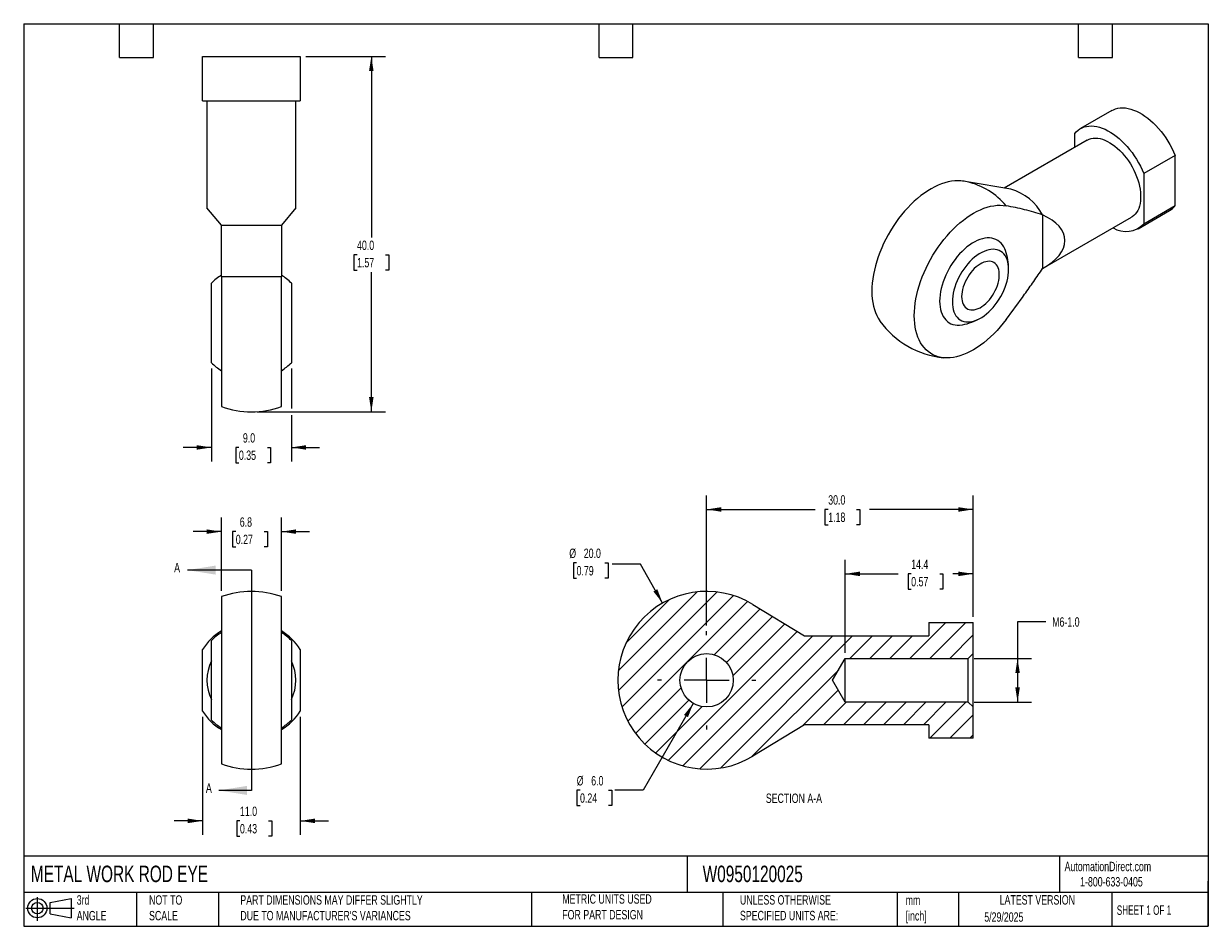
# Model space of a CAD drawing. Header units: millimetres. Extents: x 3 to 137, y 3 to 105.
import ezdxf

# ---------------------------------------------------------------- set-up
doc = ezdxf.new("R2010")
doc.units = ezdxf.units.MM
doc.header["$LTSCALE"] = 0.5
doc.linetypes.add('SLD-Center', pattern=[19.05, 15.24, -1.27, 1.27, -1.27])
doc.linetypes.add('SLD-Solid', pattern=[0])
for name, color, linetype in [('CENTER', 40, 'SLD-Center'), ('HATCH', 6, 'SLD-Solid'), ('SLD-DEFPOINTS', 7, 'Continuous')]:
    doc.layers.add(name, color=color, linetype=linetype)
doc.layers.add('DIMENSIONS', color=140, linetype='SLD-Solid', lineweight=25)
doc.layers.add('TEXT', color=140, linetype='SLD-Solid', lineweight=25)
doc.styles.add('SLDTEXTSTYLE0', font='TXT', dxfattribs={"width": 0.7})
doc.styles.add('SLDTEXTSTYLE1', font='TXT', dxfattribs={"width": 0.65})
doc.dimstyles.new('SLDDIMSTYLE0', dxfattribs={"dimtxt": 1.079004, "dimasz": 1.651, "dimexe": 0, "dimexo": 0.0625, "dimgap": 0.269751, "dimtad": 0, "dimtih": 1, "dimtoh": 1, "dimrnd": 1e-09, "dimzin": 12, "dimdsep": 46, "dimtxsty": 'SLDTEXTSTYLE0', "dimsah": 1, "dimcen": 0.09, "dimadec": 0, "dimazin": 3, "dimtfac": 1, "dimtmove": 0, "dimatfit": 0, "dimfxl": 0, "dimfrac": 2, "dimtolj": 1, "dimtzin": 12, "dimarcsym": 0})
doc.dimstyles.new('SLDDIMSTYLE1', dxfattribs={"dimtxt": 1.079004, "dimasz": 1.651, "dimexe": 0, "dimexo": 0.0625, "dimgap": 0.269751, "dimtad": 0, "dimtih": 1, "dimtoh": 1, "dimrnd": 1e-09, "dimzin": 4, "dimdsep": 46, "dimtxsty": 'SLDTEXTSTYLE0', "dimsah": 1, "dimcen": 0.09, "dimadec": 0, "dimazin": 1, "dimtfac": 1, "dimtmove": 0, "dimatfit": 0, "dimfxl": 0, "dimfrac": 2, "dimtolj": 1, "dimtzin": 12, "dimarcsym": 0})
doc.dimstyles.new('SLDDIMSTYLE2', dxfattribs={"dimtxt": 1.079004, "dimasz": 1.651, "dimexe": 0, "dimexo": 0.0625, "dimgap": 0.269751, "dimtad": 0, "dimtih": 1, "dimtoh": 1, "dimrnd": 1e-09, "dimzin": 4, "dimdsep": 46, "dimtxsty": 'SLDTEXTSTYLE0', "dimsah": 1, "dimcen": 0.09, "dimadec": 0, "dimazin": 1, "dimtfac": 1, "dimtofl": 0, "dimtmove": 0, "dimatfit": 3, "dimfxl": 0, "dimfrac": 2, "dimtolj": 1, "dimtzin": 12, "dimarcsym": 0})
doc.dimstyles.new('SLDDIMSTYLE3', dxfattribs={"dimtxt": 1.079004, "dimasz": 1.651, "dimexe": 0, "dimexo": 0.0625, "dimgap": 0.269751, "dimtad": 0, "dimtih": 1, "dimtoh": 1, "dimrnd": 1e-09, "dimzin": 4, "dimdsep": 46, "dimtxsty": 'SLDTEXTSTYLE0', "dimsah": 1, "dimcen": 0, "dimadec": 0, "dimazin": 1, "dimtfac": 1, "dimtofl": 0, "dimtmove": 0, "dimatfit": 3, "dimfxl": 0, "dimfrac": 2, "dimtolj": 1, "dimtzin": 12, "dimarcsym": 0})
doc.dimstyles.new('SLDDIMSTYLE4', dxfattribs={"dimtxt": 1.079004, "dimasz": 1.651, "dimexe": 0, "dimexo": 0.0625, "dimgap": 0.269751, "dimtad": 0, "dimtih": 1, "dimtoh": 1, "dimrnd": 1e-09, "dimzin": 4, "dimdsep": 46, "dimtxsty": 'SLDTEXTSTYLE0', "dimsah": 1, "dimcen": 0, "dimadec": 0, "dimazin": 1, "dimtfac": 1, "dimtofl": 0, "dimtmove": 0, "dimatfit": 3, "dimfxl": 0, "dimfrac": 2, "dimtolj": 1, "dimtzin": 12, "dimarcsym": 0})
doc.dimstyles.new('SLDDIMSTYLE5', dxfattribs={"dimtxt": 1.079004, "dimasz": 1.651, "dimexe": 0, "dimexo": 0.0625, "dimgap": 0.269751, "dimtad": 0, "dimtih": 1, "dimtoh": 1, "dimrnd": 1e-09, "dimzin": 12, "dimdsep": 46, "dimtxsty": 'SLDTEXTSTYLE0', "dimsah": 1, "dimcen": 0.09, "dimadec": 0, "dimazin": 3, "dimtfac": 1, "dimtofl": 0, "dimtmove": 0, "dimatfit": 3, "dimfxl": 0, "dimfrac": 2, "dimtolj": 1, "dimtzin": 12, "dimarcsym": 0})

# ---------------------------------------------------------------- blocks, each defined once
blk = doc.blocks.new('Block11')
at = {"color": 7, "linetype": 'SLD-Solid', "lineweight": 18}
for p, q in [((0, 1.44), (5.44, 1.44)), ((1.29, 2.66), (1.29, 0)), ((2.74, 2.08), (5.09, 2.52)), ((2.74, 0.8), (2.74, 2.08)), ((5.09, 2.52), (5.09, 0.37)), ((2.74, 0.8), (5.09, 0.37))]:
    blk.add_line(p, q, dxfattribs=at)
for radius in [1.08, 0.643]:
    blk.add_circle((1.29, 1.44), radius, dxfattribs=at)
blk = doc.blocks.new('Block12')
at = {"layer": 'SLD-DEFPOINTS'}
blk.add_blockref('Block11', (0, 0), dxfattribs=at)
blk = doc.blocks.new('_D')
at = {"layer": 'DIMENSIONS'}
for p, q in [((25.43, 40.92), (25.43, 49.19)), ((32.18, 40.92), (32.18, 49.19)), ((25.43, 47.6), (22.26, 47.6)), ((27.05, 47.6), (26.69, 47.6)), ((26.69, 47.6), (26.69, 45.88)), ((30.26, 47.6), (30.62, 47.6)), ((30.62, 47.6), (30.62, 45.88)), ((32.18, 47.6), (35.36, 47.6)), ((26.69, 45.88), (27.05, 45.88)), ((30.62, 45.88), (30.26, 45.88))]:
    blk.add_line(p, q, dxfattribs=at)
for points in [[(25.43, 47.6), (23.78, 47.85), (23.78, 47.35)], [(32.18, 47.6), (33.83, 47.35), (33.83, 47.85)]]:
    blk.add_solid(points, dxfattribs=at)
at = {"layer": 'DIMENSIONS', "char_height": 1.058, "attachment_point": 1, "style": 'SLDTEXTSTYLE0'}
for s, insert in [('6.8', (27.5, 49.21)), ('0.27', (27.05, 47.25))]:
    blk.add_mtext(s, dxfattribs=dict(at, insert=insert))
blk = doc.blocks.new('_D_1')
at = {"layer": 'DIMENSIONS'}
for p, q in [((23.31, 26.77), (23.31, 13.46)), ((34.31, 26.77), (34.31, 13.46)), ((23.31, 15.04), (20.13, 15.04)), ((27.52, 15.04), (27.16, 15.04)), ((27.16, 15.04), (27.16, 13.33)), ((30.72, 15.04), (31.09, 15.04)), ((31.09, 15.04), (31.09, 13.33)), ((34.31, 15.04), (37.48, 15.04)), ((27.16, 13.33), (27.52, 13.33)), ((31.09, 13.33), (30.72, 13.33))]:
    blk.add_line(p, q, dxfattribs=at)
for points in [[(23.31, 15.04), (21.65, 15.3), (21.65, 14.79)], [(34.31, 15.04), (35.96, 14.79), (35.96, 15.3)]]:
    blk.add_solid(points, dxfattribs=at)
at = {"layer": 'DIMENSIONS', "char_height": 1.058, "attachment_point": 1, "style": 'SLDTEXTSTYLE0'}
for s, insert in [('11.0', (27.52, 16.65)), ('0.43', (27.52, 14.69))]:
    blk.add_mtext(s, dxfattribs=dict(at, insert=insert))
blk = doc.blocks.new('_D_2')
at = {"layer": 'DIMENSIONS'}
for p, q in [((34.94, 101.09), (43.89, 101.09)), ((42.31, 101.09), (42.31, 80.71)), ((40.7, 78.76), (40.34, 78.76)), ((40.34, 78.76), (40.34, 77.04)), ((43.91, 78.76), (44.27, 78.76)), ((44.27, 78.76), (44.27, 77.04)), ((40.34, 77.04), (40.7, 77.04)), ((42.31, 61.09), (42.31, 76.8)), ((44.27, 77.04), (43.91, 77.04)), ((29.44, 61.09), (43.89, 61.09))]:
    blk.add_line(p, q, dxfattribs=at)
for points in [[(42.31, 101.09), (42.05, 99.44), (42.56, 99.44)], [(42.31, 61.09), (42.56, 62.74), (42.05, 62.74)]]:
    blk.add_solid(points, dxfattribs=at)
at = {"layer": 'DIMENSIONS', "char_height": 1.058, "attachment_point": 1, "style": 'SLDTEXTSTYLE0'}
for s, insert in [('40.0', (40.7, 80.36)), ('1.57', (40.7, 78.41))]:
    blk.add_mtext(s, dxfattribs=dict(at, insert=insert))
blk = doc.blocks.new('_D_3')
at = {"layer": 'DIMENSIONS'}
for p, q in [((24.31, 65.98), (24.31, 55.49)), ((33.31, 65.98), (33.31, 61.47)), ((33.31, 60.71), (33.31, 55.49)), ((24.31, 57.08), (21.13, 57.08)), ((27.4, 57.08), (27.04, 57.08)), ((27.04, 57.08), (27.04, 55.36)), ((30.61, 57.08), (30.97, 57.08)), ((30.97, 57.08), (30.97, 55.36)), ((33.31, 57.08), (36.48, 57.08)), ((27.04, 55.36), (27.4, 55.36)), ((30.97, 55.36), (30.61, 55.36))]:
    blk.add_line(p, q, dxfattribs=at)
for points in [[(24.31, 57.08), (22.65, 57.33), (22.65, 56.82)], [(33.31, 57.08), (34.96, 56.82), (34.96, 57.33)]]:
    blk.add_solid(points, dxfattribs=at)
at = {"layer": 'DIMENSIONS', "char_height": 1.058, "attachment_point": 1, "style": 'SLDTEXTSTYLE0'}
for s, insert in [('9.0', (27.85, 58.68)), ('0.35', (27.4, 56.73))]:
    blk.add_mtext(s, dxfattribs=dict(at, insert=insert))
blk = doc.blocks.new('_D_4')
at = {"layer": 'DIMENSIONS'}
for p, q in [((80.05, 37.04), (80.05, 51.68)), ((110.05, 38), (110.05, 51.68)), ((80.05, 50.1), (92.27, 50.1)), ((93.74, 50.1), (93.37, 50.1)), ((93.37, 50.1), (93.37, 48.38)), ((96.94, 50.1), (97.3, 50.1)), ((97.3, 50.1), (97.3, 48.38)), ((110.05, 50.1), (98.4, 50.1)), ((93.37, 48.38), (93.74, 48.38)), ((97.3, 48.38), (96.94, 48.38))]:
    blk.add_line(p, q, dxfattribs=at)
for points in [[(80.05, 50.1), (81.7, 49.84), (81.7, 50.35)], [(110.05, 50.1), (108.4, 50.35), (108.4, 49.84)]]:
    blk.add_solid(points, dxfattribs=at)
at = {"layer": 'DIMENSIONS', "char_height": 1.058, "attachment_point": 1, "style": 'SLDTEXTSTYLE0'}
for s, insert in [('30.0', (93.74, 51.7)), ('1.18', (93.74, 49.75))]:
    blk.add_mtext(s, dxfattribs=dict(at, insert=insert))
blk = doc.blocks.new('_D_5')
at = {"layer": 'DIMENSIONS'}
for p, q in [((65.41, 44.08), (65.05, 44.08)), ((65.05, 44.08), (65.05, 42.36)), ((68.61, 44.08), (68.98, 44.08)), ((68.98, 44.08), (68.98, 42.36)), ((72.6, 43.93), (69.43, 43.93)), ((75.1, 39.56), (72.6, 43.93)), ((65.05, 42.36), (65.41, 42.36)), ((68.98, 42.36), (68.61, 42.36))]:
    blk.add_line(p, q, dxfattribs=at)
blk.add_solid([(75.1, 39.56), (74.5, 41.12), (74.06, 40.86)], dxfattribs=at)
at = {"layer": 'DIMENSIONS', "char_height": 1.058, "attachment_point": 1, "style": 'SLDTEXTSTYLE0'}
for s, insert in [('%%c', (64.59, 45.69)), ('20.0', (66.22, 45.69)), ('0.79', (65.41, 43.73))]:
    blk.add_mtext(s, dxfattribs=dict(at, insert=insert))
blk = doc.blocks.new('_D_6')
at = {"layer": 'DIMENSIONS'}
for p, q in [((78.55, 28.27), (72.9, 18.49)), ((65.8, 18.49), (65.43, 18.49)), ((65.43, 18.49), (65.43, 16.77)), ((69, 18.49), (69.37, 18.49)), ((69.37, 18.49), (69.37, 16.77)), ((72.9, 18.49), (69.73, 18.49)), ((65.43, 16.77), (65.8, 16.77)), ((69.37, 16.77), (69, 16.77))]:
    blk.add_line(p, q, dxfattribs=at)
blk.add_solid([(78.55, 28.27), (77.51, 26.97), (77.95, 26.71)], dxfattribs=at)
at = {"layer": 'DIMENSIONS', "char_height": 1.058, "attachment_point": 1, "style": 'SLDTEXTSTYLE0'}
for s, insert in [('%%c', (65.43, 20.09)), ('6.0', (67.06, 20.09)), ('0.24', (65.8, 18.14))]:
    blk.add_mtext(s, dxfattribs=dict(at, insert=insert))
blk = doc.blocks.new('_D_7')
at = {"layer": 'DIMENSIONS'}
for p, q in [((118.23, 37.45), (115.05, 37.45)), ((115.05, 37.45), (115.05, 33.33)), ((110.15, 33.33), (116.64, 33.33)), ((115.05, 33.33), (115.05, 28.41)), ((110.15, 28.41), (116.64, 28.41))]:
    blk.add_line(p, q, dxfattribs=at)
for points in [[(115.05, 33.33), (114.8, 31.68), (115.31, 31.68)], [(115.05, 28.41), (115.31, 30.06), (114.8, 30.06)]]:
    blk.add_solid(points, dxfattribs=at)
at = {"layer": 'DIMENSIONS', "insert": (118.95, 37.96), "char_height": 1.058, "attachment_point": 1, "style": 'SLDTEXTSTYLE0'}
blk.add_mtext('M6-1.0', dxfattribs=at)
blk = doc.blocks.new('_D_8')
at = {"layer": 'DIMENSIONS'}
for p, q in [((95.65, 33.96), (95.65, 44.43)), ((110.05, 38), (110.05, 44.43)), ((95.65, 42.85), (101.62, 42.85)), ((103.08, 42.85), (102.72, 42.85)), ((102.72, 42.85), (102.72, 41.13)), ((106.29, 42.85), (106.65, 42.85)), ((106.65, 42.85), (106.65, 41.13)), ((110.05, 42.85), (107.75, 42.85)), ((102.72, 41.13), (103.08, 41.13)), ((106.65, 41.13), (106.29, 41.13))]:
    blk.add_line(p, q, dxfattribs=at)
for points in [[(95.65, 42.85), (97.3, 42.59), (97.3, 43.1)], [(110.05, 42.85), (108.4, 43.1), (108.4, 42.59)]]:
    blk.add_solid(points, dxfattribs=at)
at = {"layer": 'DIMENSIONS', "char_height": 1.058, "attachment_point": 1, "style": 'SLDTEXTSTYLE0'}
for s, insert in [('14.4', (103.08, 44.45)), ('0.57', (103.08, 42.5))]:
    blk.add_mtext(s, dxfattribs=dict(at, insert=insert))
blk = doc.blocks.new('SW_CENTERMARKSYMBOL_0')
at = {"layer": 'CENTER', "color": 0}
for p, q in [((0, 5.08), (0, 5.54)), ((0, 0), (0, 2.54)), ((-5.08, 0), (-5.54, 0)), ((0, 0), (-2.54, 0)), ((0, 0), (0, -2.54)), ((0, 0), (2.54, 0)), ((5.08, 0), (5.54, 0)), ((0, -5.08), (0, -5.54))]:
    blk.add_line(p, q, dxfattribs=at)

msp = doc.modelspace()

# ---------------------------------------------------------------- hatches: boundary and pattern name
at = {"layer": 'HATCH'}
h = msp.add_hatch(dxfattribs=at)
h.set_pattern_fill('ANSI31', color=256, scale=0.5, style=0)
edge = h.paths.add_edge_path(flags=0)
edge.add_line((109.511, 28.411), (95.653, 28.411))
edge.add_line((95.653, 28.411), (94.233, 30.87))
edge.add_line((94.233, 30.87), (95.653, 33.328))
edge.add_line((95.653, 33.328), (109.511, 33.328))
edge.add_line((109.511, 33.328), (110.053, 33.87))
edge.add_line((110.053, 33.87), (110.053, 37.37))
edge.add_line((110.053, 37.37), (105.053, 37.37))
edge.add_line((105.053, 37.37), (105.053, 35.87))
edge.add_line((105.053, 35.87), (91.053, 35.87))
edge.add_line((91.053, 35.87), (85.264, 39.404))
edge.add_arc((80.053, 30.87), 10, 58.59037, 301.40963)
edge.add_line((85.264, 22.335), (91.053, 25.87))
edge.add_line((91.053, 25.87), (105.053, 25.87))
edge.add_line((105.053, 25.87), (105.053, 24.37))
edge.add_line((105.053, 24.37), (110.053, 24.37))
edge.add_line((110.053, 24.37), (110.053, 27.87))
edge.add_line((110.053, 27.87), (109.511, 28.411))
edge = h.paths.add_edge_path(flags=0)
edge.add_arc((80.053, 30.87), 3, 0, 360)

# ---------------------------------------------------------------- linework, layer by layer
for p, q in [((23.305, 96.093), (23.305, 101.093)), ((23.305, 101.093), (34.305, 101.093)), ((34.305, 101.093), (34.305, 96.093)), ((23.305, 96.093), (34.305, 96.093)), ((23.805, 96.093), (23.805, 84.03)), ((33.805, 84.03), (33.805, 96.093)), ((125.662, 95.002), (122.126, 92.961)), ((121.487, 90.86), (121.487, 92.405)), ((122.876, 91.662), (113.544, 86.275)), ((132.801, 89.956), (129.265, 87.915)), ((132.801, 84.299), (132.801, 89.956)), ((114.302, 86.146), (109.378, 86.985)), ((129.265, 87.915), (129.265, 82.258)), ((25.43, 82.093), (23.805, 84.03)), ((33.805, 84.03), (32.18, 82.093)), ((129.265, 82.258), (132.801, 84.299)), ((117.863, 83.251), (117.863, 77.227)), ((118.111, 77.364), (127.876, 83.001)), ((128.626, 81.702), (132.161, 83.743)), ((25.43, 82.093), (32.18, 82.093)), ((25.43, 76.305), (25.43, 61.68)), ((25.43, 76.305), (32.18, 76.305)), ((32.18, 61.68), (32.18, 76.305)), ((24.305, 66.613), (24.305, 75.574)), ((33.305, 75.574), (33.305, 66.613)), ((25.43, 40.283), (25.43, 21.456)), ((32.18, 21.456), (32.18, 40.283)), ((85.264, 39.404), (91.053, 35.87)), ((105.053, 37.37), (110.053, 37.37)), ((105.053, 37.37), (105.053, 35.87)), ((110.053, 33.87), (110.053, 37.37)), ((24.305, 26.389), (24.305, 35.35)), ((33.305, 35.35), (33.305, 30.87)), ((91.053, 35.87), (105.053, 35.87)), ((23.305, 27.406), (23.305, 34.334)), ((34.305, 34.334), (34.305, 27.406)), ((109.511, 33.328), (110.053, 33.87)), ((110.053, 27.87), (110.053, 33.87)), ((94.233, 30.87), (95.653, 33.328)), ((95.653, 28.411), (95.653, 33.328)), ((95.653, 33.328), (109.511, 33.328)), ((109.511, 28.411), (109.511, 33.328)), ((33.305, 30.87), (33.305, 26.389)), ((95.653, 28.411), (94.233, 30.87)), ((109.511, 28.411), (95.653, 28.411)), ((110.053, 27.87), (109.511, 28.411)), ((110.053, 24.37), (110.053, 27.87)), ((91.053, 25.87), (85.264, 22.335)), ((105.053, 25.87), (91.053, 25.87)), ((105.053, 25.87), (105.053, 24.37)), ((110.053, 24.37), (105.053, 24.37))]:
    msp.add_line(p, q)
at = {"flags": 128}
for points in [[(125.662, 95.002), (125.845, 95.096), (126.09, 95.191), (126.349, 95.258), (126.621, 95.296), (126.903, 95.306), (127.196, 95.287), (127.496, 95.239), (127.804, 95.163), (128.116, 95.059), (128.433, 94.928), (128.752, 94.769), (129.072, 94.585), (129.39, 94.375), (129.707, 94.141), (130.02, 93.884), (130.327, 93.605), (130.628, 93.306), (130.92, 92.987), (131.202, 92.652), (131.474, 92.3), (131.733, 91.934), (131.978, 91.556), (132.209, 91.167), (132.423, 90.769), (132.621, 90.365), (132.801, 89.956)], [(121.487, 92.405), (121.667, 92.607), (121.864, 92.783), (122.079, 92.933), (122.31, 93.055), (122.555, 93.15), (122.814, 93.217), (123.085, 93.255), (123.368, 93.265), (123.66, 93.246), (123.961, 93.198), (124.268, 93.122), (124.581, 93.018), (124.897, 92.887), (125.216, 92.728), (125.536, 92.544), (125.855, 92.334), (126.171, 92.1), (126.484, 91.843), (126.792, 91.564), (127.092, 91.265), (127.384, 90.946), (127.667, 90.611), (127.938, 90.259), (128.197, 89.893), (128.443, 89.515), (128.673, 89.126), (128.888, 88.728), (129.086, 88.324), (129.265, 87.915)], [(122.876, 91.662), (122.901, 91.676), (123.11, 91.773), (123.332, 91.843), (123.568, 91.884), (123.815, 91.896), (124.072, 91.879), (124.337, 91.834), (124.609, 91.76), (124.886, 91.658), (125.165, 91.529), (125.446, 91.373), (125.727, 91.192), (126.005, 90.986), (126.28, 90.757), (126.549, 90.506), (126.81, 90.236), (127.062, 89.947), (127.304, 89.641), (127.533, 89.321), (127.749, 88.989), (127.95, 88.646), (128.134, 88.294), (128.301, 87.937), (128.45, 87.575), (128.579, 87.212), (128.688, 86.85), (128.776, 86.491), (128.842, 86.137), (128.887, 85.791), (128.909, 85.455), (128.909, 85.13), (128.887, 84.819), (128.842, 84.524), (128.776, 84.247), (128.688, 83.99), (128.579, 83.753), (128.45, 83.539), (128.301, 83.35), (128.134, 83.185), (127.95, 83.046), (127.876, 83.001)], [(108.671, 87.079), (108.668, 87.079), (108.327, 87.097), (107.976, 87.086), (107.616, 87.045), (107.248, 86.976), (106.874, 86.878), (106.494, 86.751), (106.11, 86.596), (105.724, 86.414), (105.336, 86.204), (104.948, 85.969), (104.561, 85.708), (104.177, 85.423), (103.797, 85.114), (103.422, 84.783), (103.053, 84.43), (102.692, 84.058), (102.34, 83.666), (101.998, 83.257), (101.667, 82.831), (101.349, 82.391), (101.044, 81.938), (100.753, 81.473), (100.478, 80.998), (100.22, 80.515), (99.979, 80.024), (99.756, 79.529), (99.552, 79.03), (99.367, 78.529), (99.203, 78.028), (99.059, 77.529), (98.937, 77.033), (98.836, 76.542), (98.757, 76.058), (98.701, 75.582), (98.667, 75.116), (98.656, 74.662), (98.667, 74.22), (98.701, 73.793), (98.757, 73.383), (98.836, 72.989), (98.937, 72.614), (99.059, 72.26), (99.203, 71.926), (99.367, 71.615), (99.552, 71.328), (99.566, 71.307)], [(113.77, 71.475), (113.441, 71.048), (113.1, 70.637), (112.749, 70.243), (112.389, 69.868), (112.021, 69.513), (111.647, 69.179), (111.267, 68.867), (110.883, 68.579), (110.497, 68.315), (110.109, 68.076), (109.721, 67.864), (109.334, 67.678), (108.95, 67.52), (108.57, 67.39), (108.195, 67.288), (107.826, 67.215), (107.465, 67.171), (107.113, 67.156), (106.771, 67.17), (106.44, 67.213), (106.122, 67.286), (105.817, 67.387), (105.526, 67.516), (105.251, 67.674), (104.993, 67.859), (104.752, 68.071), (104.529, 68.309), (104.325, 68.572), (104.14, 68.86), (103.976, 69.171), (103.832, 69.504), (103.71, 69.859), (103.609, 70.234), (103.53, 70.627), (103.474, 71.038), (103.44, 71.465), (103.429, 71.906), (103.44, 72.361), (103.474, 72.827), (103.53, 73.303), (103.609, 73.787), (103.71, 74.278), (103.832, 74.774), (103.976, 75.273), (104.14, 75.774), (104.325, 76.275), (104.529, 76.774), (104.752, 77.269), (104.993, 77.759), (105.251, 78.243), (105.526, 78.718), (105.817, 79.183), (106.122, 79.636), (106.44, 80.076), (106.771, 80.501), (107.113, 80.911), (107.465, 81.302), (107.826, 81.675), (108.195, 82.027), (108.57, 82.359), (108.95, 82.668), (109.334, 82.953), (109.721, 83.214), (110.109, 83.449), (110.497, 83.658), (110.883, 83.841), (111.267, 83.995), (111.647, 84.122), (112.021, 84.221), (112.389, 84.29), (112.749, 84.331), (113.1, 84.342), (113.441, 84.324), (113.77, 84.277)], [(113.688, 79.235), (113.613, 79.427), (113.493, 79.665), (113.354, 79.881), (113.196, 80.072), (113.019, 80.237), (112.825, 80.376), (112.615, 80.489), (112.391, 80.573), (112.152, 80.629), (111.902, 80.656), (111.641, 80.655), (111.371, 80.625), (111.093, 80.566), (110.809, 80.479), (110.521, 80.364), (110.231, 80.222), (109.939, 80.054), (109.649, 79.86), (109.361, 79.643), (109.077, 79.402), (108.799, 79.14), (108.529, 78.858), (108.268, 78.558), (108.018, 78.242), (107.779, 77.911), (107.554, 77.567), (107.345, 77.212), (107.151, 76.849), (106.974, 76.48), (106.816, 76.106), (106.676, 75.73), (106.557, 75.354), (106.459, 74.981), (106.382, 74.612), (106.326, 74.249), (106.293, 73.896), (106.282, 73.553), (106.293, 73.223), (106.326, 72.908), (106.382, 72.61), (106.459, 72.33), (106.557, 72.071), (106.676, 71.832), (106.816, 71.617), (106.974, 71.426), (107.151, 71.261), (107.345, 71.121), (107.554, 71.009), (107.779, 70.925), (108.018, 70.869), (108.268, 70.841), (108.529, 70.843), (108.799, 70.873), (108.868, 70.885)], [(107.712, 73.461), (107.724, 73.157), (107.758, 72.869), (107.815, 72.598), (107.893, 72.347), (107.994, 72.116), (108.115, 71.909), (108.256, 71.726), (108.416, 71.568), (108.593, 71.438), (108.787, 71.335), (108.997, 71.261), (109.219, 71.216), (109.454, 71.2), (109.699, 71.213), (109.953, 71.256), (110.213, 71.328), (110.478, 71.429), (110.746, 71.557), (111.015, 71.712), (111.283, 71.893), (111.548, 72.099), (111.808, 72.327), (112.062, 72.577), (112.307, 72.846), (112.541, 73.133), (112.764, 73.436), (112.973, 73.752), (113.168, 74.079), (113.345, 74.414), (113.505, 74.756), (113.646, 75.102), (113.767, 75.449), (113.867, 75.795), (113.946, 76.138), (114.003, 76.474), (114.037, 76.802), (114.048, 77.118), (114.037, 77.422), (114.003, 77.71), (113.946, 77.981), (113.867, 78.233), (113.767, 78.463), (113.646, 78.67), (113.505, 78.853), (113.345, 79.011), (113.168, 79.141), (112.973, 79.244), (112.764, 79.318), (112.541, 79.364), (112.307, 79.38), (112.062, 79.366), (111.808, 79.323), (111.548, 79.251), (111.283, 79.151), (111.015, 79.022), (110.746, 78.867), (110.478, 78.686), (110.213, 78.481), (109.953, 78.252), (109.699, 78.002), (109.454, 77.733), (109.219, 77.446), (108.997, 77.143), (108.787, 76.828), (108.593, 76.501), (108.416, 76.165), (108.256, 75.823), (108.115, 75.477), (107.994, 75.13), (107.893, 74.784), (107.815, 74.442), (107.758, 74.105), (107.724, 73.778), (107.712, 73.461)], [(108.759, 74.065), (108.77, 73.82), (108.804, 73.59), (108.86, 73.378), (108.937, 73.187), (109.034, 73.017), (109.152, 72.872), (109.287, 72.753), (109.439, 72.66), (109.607, 72.595), (109.788, 72.559), (109.981, 72.552), (110.184, 72.574), (110.393, 72.624), (110.608, 72.703), (110.826, 72.809), (111.044, 72.942), (111.261, 73.099), (111.473, 73.28), (111.68, 73.482), (111.877, 73.703), (112.065, 73.941), (112.239, 74.193), (112.4, 74.457), (112.544, 74.73), (112.67, 75.008), (112.778, 75.29), (112.865, 75.571), (112.932, 75.85), (112.976, 76.123), (112.999, 76.387), (112.999, 76.639), (112.976, 76.877), (112.932, 77.098), (112.865, 77.3), (112.778, 77.48), (112.67, 77.638), (112.544, 77.77), (112.4, 77.876), (112.239, 77.955), (112.065, 78.006), (111.877, 78.027), (111.68, 78.02), (111.473, 77.984), (111.261, 77.919), (111.044, 77.826), (110.826, 77.707), (110.608, 77.562), (110.393, 77.392), (110.184, 77.201), (109.981, 76.989), (109.788, 76.759), (109.607, 76.514), (109.439, 76.256), (109.287, 75.987), (109.152, 75.711), (109.034, 75.43), (108.937, 75.148), (108.86, 74.868), (108.804, 74.592), (108.77, 74.323), (108.759, 74.065)]]:
    msp.add_lwpolyline(points, dxfattribs=at)
msp.add_circle((80.053, 30.87), 3)
for centre, radius, start, end in [((107.698, 77.127), 10, 80.33237, 84.41893), ((107.438, 78.921), 8.293, 40.22592, 76.47324), ((112.734, 80.578), 5.784, 27.52749, 74.27336), ((131.03, 85.691), 2.252, 300.15154, 321.83164), ((127.253, 84.151), 2.763, 238.2357, 316.73649), ((107.698, 77.127), 6.35, 0, 19.38831), ((28.805, 71.093), 6.35, 122.10659, 135.12611), ((28.805, 71.093), 6.35, 44.87389, 57.89341), ((107.698, 77.127), 6.35, 359.78107, 0), ((107.698, 77.127), 10, 215.58644, 264.41893), ((107.698, 77.127), 6.35, 280.61706, 300.22431), ((28.805, 71.093), 6.35, 224.87389, 237.89341), ((28.805, 71.093), 6.35, 302.10659, 315.12611), ((28.805, 71.093), 10, 250.27537, 270), ((28.805, 71.093), 10, 270, 289.72463), ((28.805, 30.87), 10, 70.27537, 109.72463), ((80.053, 30.87), 10, 58.59037, 301.40963), ((28.805, 30.87), 6.5, 121.28067, 147.79577), ((28.805, 30.87), 6.35, 122.10659, 135.12611), ((28.805, 30.87), 6.5, 32.20423, 58.71933), ((28.805, 30.87), 6.35, 44.87389, 57.89341), ((28.805, 30.87), 5, 154.15807, 205.84193), ((28.805, 30.87), 5, 334.15807, 25.84193), ((28.805, 30.87), 6.5, 212.20423, 238.71933), ((28.805, 30.87), 6.5, 301.28067, 327.79577), ((28.805, 30.87), 6.35, 224.87389, 237.89341), ((28.805, 30.87), 6.35, 302.10659, 315.12611), ((28.805, 30.87), 10, 250.27537, 289.72463)]:
    msp.add_arc(centre, radius, start, end)
msp.add_ellipse((112.633, 79.975), major_axis=(7.744, 0.541), ratio=0.5250158, start_param=5.416714, end_param=7.0763772)
for points, knots in [([(117.863, 83.251), (117.539, 83.374), (117.207, 83.479), (116.534, 83.671), (116.194, 83.758), (115.165, 84.002), (114.469, 84.144), (113.77, 84.277)], [0, 0, 0, 0, 0.25, 0.25, 0.5, 0.5, 1, 1, 1, 1]), ([(25.43, 76.305), (25.43, 77.294), (25.43, 78.277), (25.43, 79.732), (25.43, 80.214), (25.43, 81.165), (25.43, 81.635), (25.43, 82.093)], [0, 0, 0, 0, 0.5, 0.5, 0.75, 0.75, 1, 1, 1, 1]), ([(32.18, 82.093), (32.18, 81.635), (32.18, 81.165), (32.18, 80.214), (32.18, 79.732), (32.18, 78.277), (32.18, 77.294), (32.18, 76.305)], [0, 0, 0, 0, 0.25, 0.25, 0.5, 0.5, 1, 1, 1, 1]), ([(113.77, 71.475), (114.469, 72.416), (115.165, 73.361), (116.194, 74.793), (116.534, 75.273), (117.207, 76.242), (117.539, 76.73), (117.863, 77.227)], [0, 0, 0, 0, 0.5, 0.5, 0.75, 0.75, 1, 1, 1, 1])]:
    msp.add_open_spline(points, degree=3, knots=knots)
at = {"layer": 'TEXT'}
for p, q in [((3.175, 104.775), (136.525, 104.775)), ((3.175, 104.775), (3.175, 3.175)), ((13.97, 100.965), (13.97, 104.775)), ((17.78, 100.965), (17.78, 104.775)), ((67.945, 100.965), (67.945, 104.775)), ((71.755, 100.965), (71.755, 104.775)), ((121.92, 100.965), (121.92, 104.775)), ((125.73, 100.965), (125.73, 104.775)), ((136.525, 104.775), (136.525, 3.175)), ((13.97, 100.965), (17.78, 100.965)), ((67.945, 100.965), (71.755, 100.965)), ((121.92, 100.965), (125.73, 100.965)), ((28.805, 43.27), (28.805, 18.47)), ((136.525, 11.063), (3.175, 11.063)), ((77.879, 11.063), (77.879, 6.985)), ((119.788, 11.063), (119.788, 6.985)), ((136.525, 3.175), (136.525, 8.255)), ((136.525, 6.985), (3.175, 6.985)), ((15.875, 6.985), (15.875, 3.175)), ((25.106, 6.985), (25.106, 3.175)), ((60.323, 6.985), (60.323, 3.175)), ((81.89, 6.985), (81.89, 3.175)), ((101.512, 6.985), (101.512, 3.175)), ((108.406, 6.985), (108.406, 3.175)), ((125.674, 6.985), (125.674, 3.175)), ((3.175, 3.175), (136.525, 3.175))]:
    msp.add_line(p, q, dxfattribs=at)
at = {"layer": 'TEXT', "linetype": 'SLD-Solid'}
for p, q in [((28.805, 43.27), (21.606, 43.27)), ((28.805, 18.47), (25.131, 18.47))]:
    msp.add_line(p, q, dxfattribs=at)
at = {"layer": 'TEXT'}
for points in [[(21.606, 43.27), (24.781, 42.762), (24.781, 43.778)], [(25.131, 18.47), (28.306, 17.962), (28.306, 18.978)]]:
    msp.add_solid(points, dxfattribs=at)

# ---------------------------------------------------------------- block references
at = {"layer": 'CENTER'}
msp.add_blockref('SW_CENTERMARKSYMBOL_0', (80.053, 30.87), dxfattribs=at)
at = {"layer": 'SLD-DEFPOINTS'}
msp.add_blockref('Block12', (3.419, 3.777), dxfattribs=at)

# ---------------------------------------------------------------- texts
at = {"layer": 'TEXT'}
for s, insert, char_height, attachment_point, style in [('A', (20.108, 44.083), 1.079, 1, 'SLDTEXTSTYLE0'), ('A', (23.682, 19.277), 1.079, 1, 'SLDTEXTSTYLE0'), ('SECTION A-A', (89.879, 18.117), 1.05833, 2, 'SLDTEXTSTYLE0'), ('METAL WORK ROD EYE', (3.983, 10.003), 1.85208, 1, 'SLDTEXTSTYLE0'), ('W0950120025', (79.604, 10.003), 1.85208, 1, 'SLDTEXTSTYLE0'), ('AutomationDirect.com', (120.347, 10.438), 1.05833, 1, 'SLDTEXTSTYLE0'), ('1-800-633-0405', (122.096, 8.719), 1.05833, 1, 'SLDTEXTSTYLE0'), ('3rd^JANGLE', (9.141, 6.669), 1.0583, 1, 'SLDTEXTSTYLE0'), ('NOT TO^JSCALE', (17.288, 6.669), 1.05833, 1, 'SLDTEXTSTYLE0'), ("PART DIMENSIONS MAY DIFFER SLIGHTLY ^JDUE TO MANUFACTURER'S VARIANCES", (27.56, 6.67), 1.05833, 1, 'SLDTEXTSTYLE0'), ('METRIC UNITS USED ^JFOR PART DESIGN', (63.802, 6.778), 1.05833, 1, 'SLDTEXTSTYLE0'), ('UNLESS OTHERWISE ^JSPECIFIED UNITS ARE:', (83.804, 6.68), 1.05833, 1, 'SLDTEXTSTYLE0'), ('LATEST VERSION', (117.276, 6.682), 1.05833, 2, 'SLDTEXTSTYLE0'), ('mm^J[inch]', (102.454, 6.649), 1.0583, 1, 'SLDTEXTSTYLE0'), ('SHEET 1 OF 1', (126.221, 5.526), 1.05833, 1, 'SLDTEXTSTYLE1'), ('5/29/2025', (111.306, 4.749), 1.0583, 1, 'SLDTEXTSTYLE0')]:
    msp.add_mtext(s, dxfattribs=dict(at, insert=insert, char_height=char_height, attachment_point=attachment_point, style=style))

# ---------------------------------------------------------------- dimensions: what is measured, and where the dimension line sits
at = {"layer": 'DIMENSIONS'}
dim = msp.add_linear_dim(base=(42.305, 61.093), p1=(34.305, 101.093), p2=(28.805, 61.093), angle=90, dimstyle='SLDDIMSTYLE2', dxfattribs=at)
dim.commit()
dim.dimension.update_dxf_attribs({"geometry": '_D_2', "text_midpoint": (42.305, 78.758), "dimtype": 160})
for base, p1, p2, dimstyle, picture, middle in [((24.305, 57.077), (33.305, 66.613), (24.305, 66.613), 'SLDDIMSTYLE1', '_D_3', (29.002, 57.077)), ((80.053, 50.096), (110.053, 37.37), (80.053, 36.41), 'SLDDIMSTYLE2', '_D_4', (95.338, 50.096)), ((32.18, 47.6), (25.43, 40.283), (32.18, 40.283), 'SLDDIMSTYLE0', '_D', (28.657, 47.6)), ((110.053, 42.847), (95.653, 33.328), (110.053, 37.37), 'SLDDIMSTYLE5', '_D_8', (104.682, 42.847)), ((34.305, 15.044), (23.305, 27.406), (34.305, 27.406), 'SLDDIMSTYLE1', '_D_1', (29.121, 15.044))]:
    dim = msp.add_linear_dim(base=base, p1=p1, p2=p2, dimstyle=dimstyle, dxfattribs=at)
    dim.commit()
    dim.dimension.update_dxf_attribs({"geometry": picture, "text_midpoint": middle, "dimtype": 160})
for p1, p2, dimstyle, picture, middle in [((85.008, 22.184), (75.098, 39.556), 'SLDDIMSTYLE3', '_D_5', (67.011, 43.928)), ((81.553, 33.468), (78.553, 28.272), 'SLDDIMSTYLE4', '_D_6', (67.4, 18.486))]:
    dim = msp.add_diameter_dim_2p(p1=p1, p2=p2, dimstyle=dimstyle, dxfattribs=at)
    dim.commit()
    dim.dimension.update_dxf_attribs({"geometry": picture, "text_midpoint": middle, "dimtype": 163})
dim = msp.add_linear_dim(base=(115.053, 28.411), p1=(109.511, 33.328), p2=(109.511, 28.411), angle=90, text='M6-1.0', dimstyle='SLDDIMSTYLE5', dxfattribs=at)
dim.commit()
dim.dimension.update_dxf_attribs({"geometry": '_D_7', "text_midpoint": (115.053, 37.45), "dimtype": 160})

doc.saveas('drawing.dxf')
